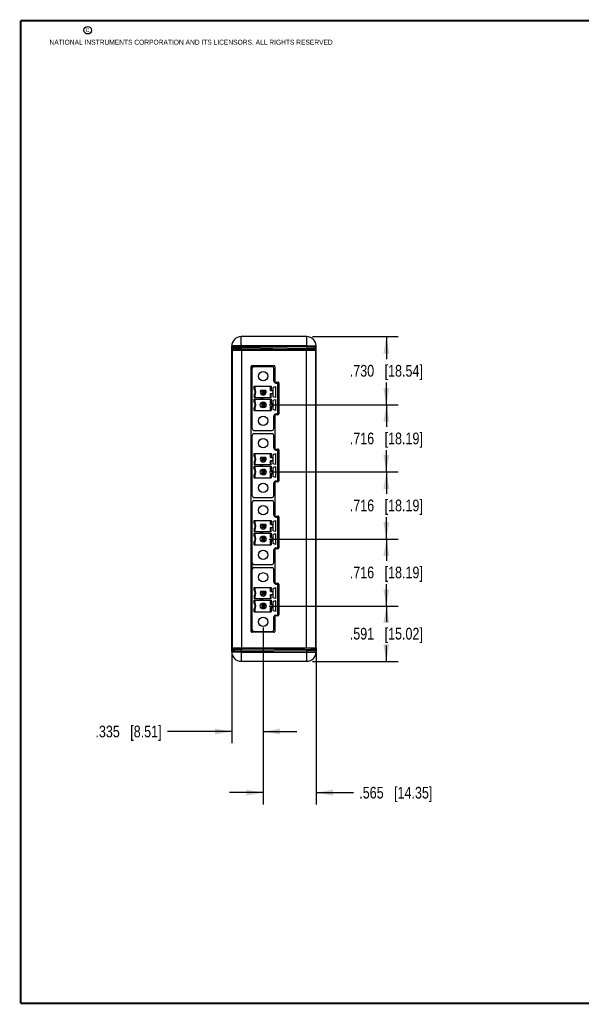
# Model space of a CAD drawing. Header units: inches. Extents: x 0.2 to 16.8, y 0.2 to 10.8.
# Tile 1 of 26: x 0.2 to 6.2, y 0.2 to 10.8. Entities that reach past the tile are written whole.
import ezdxf

# ---------------------------------------------------------------- set-up
doc = ezdxf.new("R2010")
doc.units = ezdxf.units.IN
doc.header["$LTSCALE"] = 0.935
doc.header["$MEASUREMENT"] = 0
doc.layers.get('0').update_dxf_attribs({"linetype": 'CONTINUOUS'})
doc.layers.add('DIMENSIONS', color=7, linetype='CONTINUOUS')
doc.styles.get("Standard").update_dxf_attribs({"font": 'txt', "width": 0.8})
doc.dimstyles.new('DIMSTYLE_1', dxfattribs={"dimtxt": 0.125, "dimasz": 0.18, "dimexe": 0.18, "dimexo": 0.0625, "dimgap": 0.09, "dimtad": 0, "dimtih": 1, "dimtoh": 1, "dimdec": 3, "dimzin": 4, "dimdsep": 46, "dimtxsty": 'STANDARD', "dimblk": '_FILLED', "dimblk1": '_FILLED', "dimblk2": '_FILLED', "dimcen": 0.09, "dimadec": 0, "dimazin": 0, "dimtp": 0.01, "dimtm": 0.01, "dimtfac": 1, "dimtdec": 3, "dimtofl": 0, "dimtmove": 0, "dimatfit": 3, "dimldrblk": '_FILLED', "dimfxl": 1, "dimtolj": 1, "dimtzin": 4, "dimarcsym": 0})

# ---------------------------------------------------------------- blocks, each defined once
blk = doc.blocks.new('_FILLED')
at = {"color": 0, "linetype": 'BYBLOCK'}
blk.add_solid([(0, 0), (-1, 0.174), (-1, -0.174)], dxfattribs=at)
blk = doc.blocks.new('*D7')
at = {"layer": 'DIMENSIONS', "color": 2, "linetype": 'CONTINUOUS'}
for p, q in [((2.84, 4.267), (2.84, 3.038)), ((2.505, 4.048), (2.505, 3.038)), ((2.505, 3.163), (1.817, 3.163)), ((2.84, 3.163), (3.2, 3.163))]:
    blk.add_line(p, q, dxfattribs=at)
at = {"layer": 'DIMENSIONS', "color": 2, "linetype": 'CONTINUOUS', "xscale": 0.18, "yscale": 0.18, "zscale": 0.18}
blk.add_blockref('_FILLED', (2.505, 3.163), dxfattribs=at)
at = {"layer": 'DIMENSIONS', "color": 2, "linetype": 'CONTINUOUS', "xscale": 0.18, "yscale": 0.18, "zscale": 0.18, "rotation": 180}
blk.add_blockref('_FILLED', (2.84, 3.163), dxfattribs=at)
at = {"layer": 'DIMENSIONS', "color": 2, "linetype": 'CONTINUOUS', "insert": (1.755, 3.226), "char_height": 0.125, "width": 1.125, "attachment_point": 3, "line_spacing_factor": 0.9}
blk.add_mtext('.335{\\Ftxt.shx;\\W1.000000;\\H0.125000; }[8.51]', dxfattribs=at)
blk = doc.blocks.new('*D8')
at = {"layer": 'DIMENSIONS', "color": 2, "linetype": 'CONTINUOUS'}
for p, q in [((2.903, 4.504), (4.28, 4.504)), ((4.155, 4.504), (4.155, 4.334)), ((4.155, 3.913), (4.155, 4.084)), ((3.367, 3.913), (4.28, 3.913))]:
    blk.add_line(p, q, dxfattribs=at)
at = {"layer": 'DIMENSIONS', "color": 2, "linetype": 'CONTINUOUS', "xscale": 0.18, "yscale": 0.18, "zscale": 0.18}
for p, rotation in [((4.155, 4.504), 90), ((4.155, 3.913), 270)]:
    blk.add_blockref('_FILLED', p, dxfattribs=dict(at, rotation=rotation))
at = {"layer": 'DIMENSIONS', "color": 2, "linetype": 'CONTINUOUS', "insert": (4.155, 4.271), "char_height": 0.125, "width": 1.225, "attachment_point": 2, "line_spacing_factor": 0.9}
blk.add_mtext('.591{\\Ftxt.shx;\\W1.000000;\\H0.125000; }[15.02]', dxfattribs=at)
blk = doc.blocks.new('*D9')
at = {"layer": 'DIMENSIONS', "color": 2, "linetype": 'CONTINUOUS'}
for p, q in [((2.903, 5.22), (4.28, 5.22)), ((4.155, 5.22), (4.155, 4.987)), ((4.155, 4.504), (4.155, 4.737)), ((2.903, 4.504), (4.28, 4.504))]:
    blk.add_line(p, q, dxfattribs=at)
at = {"layer": 'DIMENSIONS', "color": 2, "linetype": 'CONTINUOUS', "xscale": 0.18, "yscale": 0.18, "zscale": 0.18}
for p, rotation in [((4.155, 5.22), 90), ((4.155, 4.504), 270)]:
    blk.add_blockref('_FILLED', p, dxfattribs=dict(at, rotation=rotation))
at = {"layer": 'DIMENSIONS', "color": 2, "linetype": 'CONTINUOUS', "insert": (4.155, 4.925), "char_height": 0.125, "width": 1.225, "attachment_point": 2, "line_spacing_factor": 0.9}
blk.add_mtext('.716{\\Ftxt.shx;\\W1.000000;\\H0.125000; }[18.19]', dxfattribs=at)
blk = doc.blocks.new('*D10')
at = {"layer": 'DIMENSIONS', "color": 2, "linetype": 'CONTINUOUS'}
for p, q in [((2.903, 5.936), (4.28, 5.936)), ((4.155, 5.936), (4.155, 5.703)), ((4.155, 5.22), (4.155, 5.453)), ((2.903, 5.22), (4.28, 5.22))]:
    blk.add_line(p, q, dxfattribs=at)
at = {"layer": 'DIMENSIONS', "color": 2, "linetype": 'CONTINUOUS', "xscale": 0.18, "yscale": 0.18, "zscale": 0.18}
for p, rotation in [((4.155, 5.936), 90), ((4.155, 5.22), 270)]:
    blk.add_blockref('_FILLED', p, dxfattribs=dict(at, rotation=rotation))
at = {"layer": 'DIMENSIONS', "color": 2, "linetype": 'CONTINUOUS', "insert": (4.155, 5.641), "char_height": 0.125, "width": 1.225, "attachment_point": 2, "line_spacing_factor": 0.9}
blk.add_mtext('.716{\\Ftxt.shx;\\W1.000000;\\H0.125000; }[18.19]', dxfattribs=at)
blk = doc.blocks.new('*D11')
at = {"layer": 'DIMENSIONS', "color": 2, "linetype": 'CONTINUOUS'}
for p, q in [((2.903, 6.652), (4.28, 6.652)), ((4.155, 6.652), (4.155, 6.419)), ((4.155, 5.936), (4.155, 6.169)), ((2.903, 5.936), (4.28, 5.936))]:
    blk.add_line(p, q, dxfattribs=at)
at = {"layer": 'DIMENSIONS', "color": 2, "linetype": 'CONTINUOUS', "xscale": 0.18, "yscale": 0.18, "zscale": 0.18}
for p, rotation in [((4.155, 6.652), 90), ((4.155, 5.936), 270)]:
    blk.add_blockref('_FILLED', p, dxfattribs=dict(at, rotation=rotation))
at = {"layer": 'DIMENSIONS', "color": 2, "linetype": 'CONTINUOUS', "insert": (4.155, 6.357), "char_height": 0.125, "width": 1.225, "attachment_point": 2, "line_spacing_factor": 0.9}
blk.add_mtext('.716{\\Ftxt.shx;\\W1.000000;\\H0.125000; }[18.19]', dxfattribs=at)
blk = doc.blocks.new('*D12')
at = {"layer": 'DIMENSIONS', "color": 2, "linetype": 'CONTINUOUS'}
for p, q in [((3.367, 7.382), (4.28, 7.382)), ((4.155, 7.382), (4.155, 7.142)), ((4.155, 6.652), (4.155, 6.892)), ((2.903, 6.652), (4.28, 6.652))]:
    blk.add_line(p, q, dxfattribs=at)
at = {"layer": 'DIMENSIONS', "color": 2, "linetype": 'CONTINUOUS', "xscale": 0.18, "yscale": 0.18, "zscale": 0.18}
for p, rotation in [((4.155, 7.382), 90), ((4.155, 6.652), 270)]:
    blk.add_blockref('_FILLED', p, dxfattribs=dict(at, rotation=rotation))
at = {"layer": 'DIMENSIONS', "color": 2, "linetype": 'CONTINUOUS', "insert": (4.155, 7.08), "char_height": 0.125, "width": 1.225, "attachment_point": 2, "line_spacing_factor": 0.9}
blk.add_mtext('.730{\\Ftxt.shx;\\W1.000000;\\H0.125000; }[18.54]', dxfattribs=at)
blk = doc.blocks.new('*D13')
at = {"layer": 'DIMENSIONS', "color": 2, "linetype": 'CONTINUOUS'}
for p, q in [((2.84, 4.273), (2.84, 2.385)), ((3.405, 4.056), (3.405, 2.385)), ((2.84, 2.51), (2.48, 2.51)), ((3.405, 2.51), (3.804, 2.51))]:
    blk.add_line(p, q, dxfattribs=at)
at = {"layer": 'DIMENSIONS', "color": 2, "linetype": 'CONTINUOUS', "xscale": 0.18, "yscale": 0.18, "zscale": 0.18}
blk.add_blockref('_FILLED', (2.84, 2.51), dxfattribs=at)
at = {"layer": 'DIMENSIONS', "color": 2, "linetype": 'CONTINUOUS', "xscale": 0.18, "yscale": 0.18, "zscale": 0.18, "rotation": 180}
blk.add_blockref('_FILLED', (3.405, 2.51), dxfattribs=at)
at = {"layer": 'DIMENSIONS', "color": 2, "linetype": 'CONTINUOUS', "insert": (3.866, 2.572), "char_height": 0.125, "width": 1.225, "attachment_point": 1, "line_spacing_factor": 0.9}
blk.add_mtext('.565{\\Ftxt.shx;\\W1.000000;\\H0.125000; }[14.35]', dxfattribs=at)

msp = doc.modelspace()

# ---------------------------------------------------------------- linework, layer by layer
at = {"color": 7, "linetype": 'CONTINUOUS'}
for p, q in [((2.6049, 7.278), (2.6049, 7.3823)), ((3.3049, 7.3823), (2.6049, 7.3823)), ((3.3049, 7.2719), (3.3049, 7.3823)), ((2.5049, 4.0133), (2.5049, 7.2823)), ((2.5049, 7.2785), (2.6049, 7.278)), ((2.5184, 7.2373), (2.5186, 7.2647)), ((2.5186, 7.2647), (3.391, 7.2571)), ((2.5264, 7.2373), (2.5263, 7.2646)), ((2.5293, 7.2646), (2.5293, 7.2643)), ((2.6049, 7.278), (2.6048, 7.264)), ((3.3049, 7.284), (2.6049, 7.284)), ((2.6049, 7.278), (3.3049, 7.2719)), ((2.6087, 7.2502), (2.6086, 7.2639)), ((3.3049, 7.2719), (3.3048, 7.2579)), ((3.3049, 7.2719), (3.4049, 7.2709)), ((3.4049, 4.0133), (3.4049, 7.2823)), ((2.5049, 7.1847), (2.5074, 7.1847)), ((2.5049, 7.1741), (2.5074, 7.1741)), ((2.5074, 7.2373), (2.5074, 4.0583)), ((2.5074, 7.2373), (3.3989, 7.2373)), ((2.5399, 7.2509), (2.5399, 7.2373)), ((2.5399, 7.2509), (2.6087, 7.2502)), ((2.6074, 7.2373), (2.6074, 4.0583)), ((2.6087, 7.2502), (2.6087, 7.2373)), ((2.6087, 7.2502), (3.2789, 7.2443)), ((3.2789, 7.2443), (3.2788, 7.2581)), ((3.2789, 7.2443), (3.2789, 7.2373)), ((3.2789, 7.2443), (3.3501, 7.2436)), ((3.2989, 7.2373), (3.2989, 4.0583)), ((3.3501, 7.2436), (3.3501, 7.2373)), ((3.3501, 7.2436), (3.3671, 7.2434)), ((3.391, 7.2571), (3.3912, 7.2373)), ((3.3989, 7.2373), (3.3989, 4.0583)), ((3.4049, 7.1771), (3.3989, 7.1771)), ((2.7124, 4.2333), (2.7124, 7.0623)), ((2.7219, 6.4005), (2.7219, 7.0723)), ((2.7224, 7.0723), (2.9544, 7.0723)), ((2.7416, 7.0619), (2.9345, 7.0619)), ((2.7465, 7.0723), (2.7465, 7.0619)), ((2.9644, 7.0623), (2.9644, 6.9073)), ((2.5074, 7.0434), (2.5049, 7.0434)), ((2.7219, 7.0405), (2.7124, 7.0405)), ((2.7219, 7.0319), (2.7124, 7.0319)), ((2.9542, 6.9064), (2.9542, 7.0422)), ((2.9644, 7.028), (2.9542, 7.0282)), ((2.9644, 7.0031), (2.9542, 7.0032)), ((2.9542, 6.9835), (2.9644, 6.9831)), ((2.9542, 6.9739), (2.9644, 6.9739)), ((2.7124, 6.9193), (2.7219, 6.9193)), ((2.7442, 6.8239), (2.7442, 6.8513)), ((2.7442, 6.8513), (2.924, 6.8513)), ((2.7495, 6.8513), (2.7495, 6.8257)), ((2.9188, 6.806), (2.9188, 6.8513)), ((2.924, 6.8513), (2.924, 6.806)), ((2.9451, 6.8396), (2.9719, 6.8489)), ((2.9451, 6.7408), (2.9451, 6.8396)), ((2.9542, 6.9193), (2.9644, 6.9193)), ((2.9719, 6.8489), (2.9719, 6.7316)), ((2.9739, 6.8867), (3.0073, 6.8867)), ((2.9744, 6.8973), (2.9974, 6.8973)), ((2.9936, 6.8867), (2.9936, 6.7292)), ((2.9975, 6.556), (2.9975, 6.8867)), ((3.0073, 6.556), (3.0073, 6.8867)), ((3.0074, 6.8873), (3.0074, 6.5563)), ((2.7219, 6.8139), (2.7124, 6.8139)), ((2.7219, 6.7666), (2.7124, 6.7666)), ((2.7442, 6.7566), (2.7442, 6.7292)), ((2.7495, 6.7548), (2.7495, 6.7292)), ((2.8154, 6.8099), (2.8646, 6.8099)), ((2.8243, 6.806), (2.8243, 6.7745)), ((2.8348, 6.7954), (2.8243, 6.806)), ((2.8558, 6.806), (2.8243, 6.806)), ((2.8243, 6.7745), (2.8348, 6.785)), ((2.8243, 6.7745), (2.8558, 6.7745)), ((2.8348, 6.785), (2.8348, 6.7954)), ((2.8348, 6.7954), (2.8452, 6.7954)), ((2.8452, 6.785), (2.8348, 6.785)), ((2.8558, 6.806), (2.8452, 6.7954)), ((2.8452, 6.7954), (2.8452, 6.785)), ((2.8452, 6.785), (2.8558, 6.7745)), ((2.8558, 6.7745), (2.8558, 6.806)), ((2.9188, 6.806), (2.9373, 6.806)), ((2.9188, 6.7292), (2.9188, 6.7745)), ((2.9188, 6.7745), (2.9373, 6.7745)), ((2.924, 6.7292), (2.924, 6.7745)), ((2.9719, 6.7316), (2.9451, 6.7408)), ((2.7219, 6.6761), (2.7124, 6.6761)), ((2.7219, 6.6288), (2.7124, 6.6288)), ((2.924, 6.7292), (2.7442, 6.7292)), ((2.7442, 6.6861), (2.7442, 6.7135)), ((2.7442, 6.7135), (2.924, 6.7135)), ((2.7495, 6.7135), (2.7495, 6.6879)), ((2.8125, 6.714), (2.8125, 6.7287)), ((2.8125, 6.7287), (2.84, 6.7213)), ((2.84, 6.7213), (2.8125, 6.714)), ((2.8243, 6.6682), (2.8243, 6.6367)), ((2.8348, 6.6576), (2.8243, 6.6682)), ((2.8558, 6.6682), (2.8243, 6.6682)), ((2.8243, 6.6367), (2.8348, 6.6472)), ((2.8243, 6.6367), (2.8558, 6.6367)), ((2.8348, 6.6472), (2.8348, 6.6576)), ((2.8348, 6.6576), (2.8452, 6.6576)), ((2.8452, 6.6472), (2.8348, 6.6472)), ((2.8558, 6.6682), (2.8452, 6.6576)), ((2.8452, 6.6576), (2.8452, 6.6472)), ((2.8452, 6.6472), (2.8558, 6.6367)), ((2.8558, 6.6367), (2.8558, 6.6682)), ((2.9188, 6.6682), (2.9188, 6.7135)), ((2.9188, 6.6682), (2.9373, 6.6682)), ((2.9188, 6.5914), (2.9188, 6.6367)), ((2.9188, 6.6367), (2.9373, 6.6367)), ((2.924, 6.7135), (2.924, 6.6682)), ((2.924, 6.6367), (2.924, 6.5914)), ((2.9451, 6.7018), (2.9719, 6.7111)), ((2.9451, 6.603), (2.9451, 6.7018)), ((2.9719, 6.7111), (2.9719, 6.5938)), ((2.9936, 6.7292), (2.9975, 6.7292)), ((2.9936, 6.7135), (2.9936, 6.556)), ((2.9936, 6.7135), (2.9975, 6.7135)), ((2.7442, 6.5914), (2.7442, 6.6188)), ((2.7442, 6.5914), (2.924, 6.5914)), ((2.7495, 6.617), (2.7495, 6.5914)), ((2.9719, 6.5938), (2.9451, 6.603)), ((2.9542, 6.4005), (2.9542, 6.5363)), ((2.9644, 6.5363), (2.9644, 6.1913)), ((2.9739, 6.556), (3.0073, 6.556)), ((2.9974, 6.5463), (2.9744, 6.5463)), ((2.7219, 5.6845), (2.7219, 6.3262)), ((2.7416, 6.3808), (2.9345, 6.3808)), ((2.7416, 6.3459), (2.9345, 6.3459)), ((2.9542, 6.1904), (2.9542, 6.3262)), ((2.7442, 6.1079), (2.7442, 6.1353)), ((2.7442, 6.1353), (2.924, 6.1353)), ((2.7495, 6.1353), (2.7495, 6.1097)), ((2.9188, 6.09), (2.9188, 6.1353)), ((2.924, 6.1353), (2.924, 6.09)), ((2.9451, 6.1236), (2.9719, 6.1329)), ((2.9451, 6.0248), (2.9451, 6.1236)), ((2.9719, 6.1329), (2.9719, 6.0156)), ((2.9739, 6.1707), (3.0073, 6.1707)), ((2.9744, 6.1813), (2.9974, 6.1813)), ((2.9936, 6.1707), (2.9936, 6.0132)), ((2.9975, 5.84), (2.9975, 6.1707)), ((3.0073, 5.84), (3.0073, 6.1707)), ((3.0074, 6.1713), (3.0074, 5.8403)), ((2.7219, 6.0979), (2.7124, 6.0979)), ((2.7219, 6.0506), (2.7124, 6.0506)), ((2.7442, 6.0406), (2.7442, 6.0132)), ((2.924, 6.0132), (2.7442, 6.0132)), ((2.7442, 5.9701), (2.7442, 5.9975)), ((2.7442, 5.9975), (2.924, 5.9975)), ((2.7495, 6.0388), (2.7495, 6.0132)), ((2.7495, 5.9975), (2.7495, 5.9719)), ((2.8125, 5.998), (2.8125, 6.0127)), ((2.8125, 6.0127), (2.84, 6.0053)), ((2.84, 6.0053), (2.8125, 5.998)), ((2.8154, 6.0939), (2.8646, 6.0939)), ((2.8243, 6.09), (2.8243, 6.0585)), ((2.8348, 6.0794), (2.8243, 6.09)), ((2.8558, 6.09), (2.8243, 6.09)), ((2.8243, 6.0585), (2.8348, 6.069)), ((2.8243, 6.0585), (2.8558, 6.0585)), ((2.8348, 6.069), (2.8348, 6.0794)), ((2.8348, 6.0794), (2.8452, 6.0794)), ((2.8452, 6.069), (2.8348, 6.069)), ((2.8558, 6.09), (2.8452, 6.0794)), ((2.8452, 6.0794), (2.8452, 6.069)), ((2.8452, 6.069), (2.8558, 6.0585)), ((2.8558, 6.0585), (2.8558, 6.09)), ((2.9188, 6.09), (2.9373, 6.09)), ((2.9188, 6.0132), (2.9188, 6.0585)), ((2.9188, 6.0585), (2.9373, 6.0585)), ((2.9188, 5.9522), (2.9188, 5.9975)), ((2.924, 6.0132), (2.924, 6.0585)), ((2.924, 5.9975), (2.924, 5.9522)), ((2.9719, 6.0156), (2.9451, 6.0248)), ((2.9936, 6.0132), (2.9975, 6.0132)), ((2.9936, 5.9975), (2.9936, 5.84)), ((2.9936, 5.9975), (2.9975, 5.9975)), ((2.7219, 5.9601), (2.7124, 5.9601)), ((2.7219, 5.9128), (2.7124, 5.9128)), ((2.7442, 5.8754), (2.7442, 5.9028)), ((2.7495, 5.901), (2.7495, 5.8754)), ((2.8243, 5.9522), (2.8243, 5.9207)), ((2.8348, 5.9416), (2.8243, 5.9522)), ((2.8558, 5.9522), (2.8243, 5.9522)), ((2.8243, 5.9207), (2.8348, 5.9312)), ((2.8243, 5.9207), (2.8558, 5.9207)), ((2.8348, 5.9312), (2.8348, 5.9416)), ((2.8348, 5.9416), (2.8452, 5.9416)), ((2.8452, 5.9312), (2.8348, 5.9312)), ((2.8558, 5.9522), (2.8452, 5.9416)), ((2.8452, 5.9416), (2.8452, 5.9312)), ((2.8452, 5.9312), (2.8558, 5.9207)), ((2.8558, 5.9207), (2.8558, 5.9522)), ((2.9188, 5.9522), (2.9373, 5.9522)), ((2.9188, 5.8754), (2.9188, 5.9207)), ((2.9188, 5.9207), (2.9373, 5.9207)), ((2.924, 5.9207), (2.924, 5.8754)), ((2.9451, 5.9858), (2.9719, 5.9951)), ((2.9451, 5.887), (2.9451, 5.9858)), ((2.9719, 5.9951), (2.9719, 5.8778)), ((2.7442, 5.8754), (2.924, 5.8754)), ((2.9719, 5.8778), (2.9451, 5.887)), ((2.9542, 5.6845), (2.9542, 5.8203)), ((2.9644, 5.8203), (2.9644, 5.4753)), ((2.9739, 5.84), (3.0073, 5.84)), ((2.9974, 5.8303), (2.9744, 5.8303)), ((2.7219, 4.2233), (2.7219, 5.6102)), ((2.7416, 5.6648), (2.9345, 5.6648)), ((2.7416, 5.6299), (2.9345, 5.6299)), ((2.9542, 5.4744), (2.9542, 5.6102)), ((2.9644, 5.5903), (2.9542, 5.5903)), ((2.7219, 5.3819), (2.7124, 5.3819)), ((2.7442, 5.4193), (2.924, 5.4193)), ((2.7442, 5.3919), (2.7442, 5.4193)), ((2.7495, 5.4193), (2.7495, 5.3937)), ((2.8154, 5.3779), (2.8646, 5.3779)), ((2.8558, 5.374), (2.8243, 5.374)), ((2.8348, 5.3634), (2.8243, 5.374)), ((2.8243, 5.374), (2.8243, 5.3425)), ((2.8558, 5.374), (2.8452, 5.3634)), ((2.8558, 5.3425), (2.8558, 5.374)), ((2.9188, 5.374), (2.9188, 5.4193)), ((2.9188, 5.374), (2.9373, 5.374)), ((2.924, 5.4193), (2.924, 5.374)), ((2.9451, 5.4076), (2.9719, 5.4169)), ((2.9451, 5.3088), (2.9451, 5.4076)), ((2.9719, 5.4169), (2.9719, 5.2996)), ((2.9739, 5.4547), (3.0073, 5.4547)), ((2.9744, 5.4653), (2.9974, 5.4653)), ((2.9936, 5.4547), (2.9936, 5.2972)), ((2.9975, 5.124), (2.9975, 5.4547)), ((3.0073, 5.124), (3.0073, 5.4547)), ((3.0074, 5.4553), (3.0074, 5.1243)), ((2.7219, 5.3346), (2.7124, 5.3346)), ((2.7442, 5.3246), (2.7442, 5.2972)), ((2.924, 5.2972), (2.7442, 5.2972)), ((2.7442, 5.2815), (2.924, 5.2815)), ((2.7442, 5.2541), (2.7442, 5.2815)), ((2.7495, 5.3228), (2.7495, 5.2972)), ((2.7495, 5.2815), (2.7495, 5.2559)), ((2.8125, 5.2967), (2.84, 5.2893)), ((2.8125, 5.282), (2.8125, 5.2967)), ((2.84, 5.2893), (2.8125, 5.282)), ((2.8243, 5.3425), (2.8348, 5.353)), ((2.8243, 5.3425), (2.8558, 5.3425)), ((2.8348, 5.3634), (2.8452, 5.3634)), ((2.8348, 5.353), (2.8348, 5.3634)), ((2.8452, 5.353), (2.8348, 5.353)), ((2.8452, 5.3634), (2.8452, 5.353)), ((2.8452, 5.353), (2.8558, 5.3425)), ((2.9188, 5.3425), (2.9373, 5.3425)), ((2.9188, 5.2972), (2.9188, 5.3425)), ((2.9188, 5.2362), (2.9188, 5.2815)), ((2.924, 5.2972), (2.924, 5.3425)), ((2.924, 5.2815), (2.924, 5.2362)), ((2.9719, 5.2996), (2.9451, 5.3088)), ((2.9451, 5.2698), (2.9719, 5.2791)), ((2.9451, 5.171), (2.9451, 5.2698)), ((2.9719, 5.2791), (2.9719, 5.1618)), ((2.9936, 5.2972), (2.9975, 5.2972)), ((2.9936, 5.2815), (2.9975, 5.2815)), ((2.9936, 5.2815), (2.9936, 5.124)), ((2.7219, 5.2441), (2.7124, 5.2441)), ((2.7219, 5.1968), (2.7124, 5.1968)), ((2.7219, 5.1773), (2.7124, 5.1773)), ((2.7219, 5.1753), (2.7124, 5.1753)), ((2.7442, 5.1594), (2.7442, 5.1868)), ((2.7442, 5.1594), (2.924, 5.1594)), ((2.7495, 5.185), (2.7495, 5.1594)), ((2.8558, 5.2362), (2.8243, 5.2362)), ((2.8348, 5.2256), (2.8243, 5.2362)), ((2.8243, 5.2362), (2.8243, 5.2047)), ((2.8243, 5.2047), (2.8348, 5.2152)), ((2.8243, 5.2047), (2.8558, 5.2047)), ((2.8348, 5.2256), (2.8452, 5.2256)), ((2.8348, 5.2152), (2.8348, 5.2256)), ((2.8452, 5.2152), (2.8348, 5.2152)), ((2.8558, 5.2362), (2.8452, 5.2256)), ((2.8452, 5.2256), (2.8452, 5.2152)), ((2.8452, 5.2152), (2.8558, 5.2047)), ((2.8558, 5.2047), (2.8558, 5.2362)), ((2.9188, 5.2362), (2.9373, 5.2362)), ((2.9188, 5.2047), (2.9373, 5.2047)), ((2.9188, 5.1594), (2.9188, 5.2047)), ((2.924, 5.2047), (2.924, 5.1594)), ((2.9719, 5.1618), (2.9451, 5.171)), ((2.7219, 5.1323), (2.7124, 5.1323)), ((2.7219, 5.1303), (2.7124, 5.1303)), ((2.7219, 5.0873), (2.7124, 5.0873)), ((2.7219, 5.0853), (2.7124, 5.0853)), ((2.9542, 4.9685), (2.9542, 5.1043)), ((2.9644, 5.1043), (2.9644, 4.7593)), ((2.9739, 5.124), (3.0073, 5.124)), ((2.9974, 5.1143), (2.9744, 5.1143)), ((2.7219, 5.0423), (2.7124, 5.0423)), ((2.7219, 5.0403), (2.7124, 5.0403)), ((2.7219, 4.9973), (2.7124, 4.9973)), ((2.7219, 4.9953), (2.7124, 4.9953)), ((2.7219, 4.9523), (2.7124, 4.9523)), ((2.7219, 4.9503), (2.7124, 4.9503)), ((2.7416, 4.9488), (2.9345, 4.9488)), ((2.7219, 4.9073), (2.7124, 4.9073)), ((2.7219, 4.9053), (2.7124, 4.9053)), ((2.7219, 4.8623), (2.7124, 4.8623)), ((2.7219, 4.8603), (2.7124, 4.8603)), ((2.7416, 4.9139), (2.9345, 4.9139)), ((2.9542, 4.7584), (2.9542, 4.8942)), ((2.7219, 4.8173), (2.7124, 4.8173)), ((2.7219, 4.8153), (2.7124, 4.8153)), ((2.7219, 4.7723), (2.7124, 4.7723)), ((2.9739, 4.7387), (3.0073, 4.7387)), ((2.9744, 4.7493), (2.9974, 4.7493)), ((2.9936, 4.7387), (2.9936, 4.5812)), ((2.9975, 4.408), (2.9975, 4.7387)), ((3.0073, 4.408), (3.0073, 4.7387)), ((3.0074, 4.7393), (3.0074, 4.4083)), ((2.7219, 4.6659), (2.7124, 4.6659)), ((2.7442, 4.7033), (2.924, 4.7033)), ((2.7442, 4.6759), (2.7442, 4.7033)), ((2.7495, 4.7033), (2.7495, 4.6777)), ((2.8154, 4.6619), (2.8646, 4.6619)), ((2.8558, 4.658), (2.8243, 4.658)), ((2.8348, 4.6474), (2.8243, 4.658)), ((2.8243, 4.658), (2.8243, 4.6265)), ((2.8243, 4.6265), (2.8348, 4.637)), ((2.8348, 4.6474), (2.8452, 4.6474)), ((2.8348, 4.637), (2.8348, 4.6474)), ((2.8452, 4.637), (2.8348, 4.637)), ((2.8558, 4.658), (2.8452, 4.6474)), ((2.8452, 4.6474), (2.8452, 4.637)), ((2.8452, 4.637), (2.8558, 4.6265)), ((2.8558, 4.6265), (2.8558, 4.658)), ((2.9188, 4.658), (2.9188, 4.7033)), ((2.9188, 4.658), (2.9373, 4.658)), ((2.924, 4.7033), (2.924, 4.658)), ((2.9451, 4.6916), (2.9719, 4.7009)), ((2.9451, 4.5928), (2.9451, 4.6916)), ((2.9719, 4.7009), (2.9719, 4.5836)), ((2.7219, 4.6186), (2.7124, 4.6186)), ((2.7219, 4.5281), (2.7124, 4.5281)), ((2.7442, 4.6086), (2.7442, 4.5812)), ((2.924, 4.5812), (2.7442, 4.5812)), ((2.7442, 4.5655), (2.924, 4.5655)), ((2.7442, 4.5381), (2.7442, 4.5655)), ((2.7495, 4.6068), (2.7495, 4.5812)), ((2.7495, 4.5655), (2.7495, 4.5399)), ((2.8125, 4.5807), (2.84, 4.5733)), ((2.8125, 4.566), (2.8125, 4.5807)), ((2.84, 4.5733), (2.8125, 4.566)), ((2.8243, 4.6265), (2.8558, 4.6265)), ((2.9188, 4.6265), (2.9373, 4.6265)), ((2.9188, 4.5812), (2.9188, 4.6265)), ((2.9188, 4.5202), (2.9188, 4.5655)), ((2.924, 4.5812), (2.924, 4.6265)), ((2.924, 4.5655), (2.924, 4.5202)), ((2.9719, 4.5836), (2.9451, 4.5928)), ((2.9451, 4.5538), (2.9719, 4.5631)), ((2.9451, 4.455), (2.9451, 4.5538)), ((2.9719, 4.5631), (2.9719, 4.4458)), ((2.9936, 4.5812), (2.9975, 4.5812)), ((2.9936, 4.5655), (2.9975, 4.5655)), ((2.9936, 4.5655), (2.9936, 4.408)), ((2.7219, 4.4808), (2.7124, 4.4808)), ((2.7442, 4.4434), (2.7442, 4.4708)), ((2.7442, 4.4434), (2.924, 4.4434)), ((2.7495, 4.469), (2.7495, 4.4434)), ((2.8558, 4.5202), (2.8243, 4.5202)), ((2.8348, 4.5096), (2.8243, 4.5202)), ((2.8243, 4.5202), (2.8243, 4.4887)), ((2.8243, 4.4887), (2.8348, 4.4992)), ((2.8243, 4.4887), (2.8558, 4.4887)), ((2.8348, 4.5096), (2.8452, 4.5096)), ((2.8348, 4.4992), (2.8348, 4.5096)), ((2.8452, 4.4992), (2.8348, 4.4992)), ((2.8558, 4.5202), (2.8452, 4.5096)), ((2.8452, 4.5096), (2.8452, 4.4992)), ((2.8452, 4.4992), (2.8558, 4.4887)), ((2.8558, 4.4887), (2.8558, 4.5202)), ((2.9188, 4.5202), (2.9373, 4.5202)), ((2.9188, 4.4887), (2.9373, 4.4887)), ((2.9188, 4.4434), (2.9188, 4.4887)), ((2.924, 4.4887), (2.924, 4.4434)), ((2.9719, 4.4458), (2.9451, 4.455)), ((2.7124, 4.3763), (2.7219, 4.3763)), ((2.9542, 4.2525), (2.9542, 4.3883)), ((2.9644, 4.3773), (2.9542, 4.3773)), ((2.9542, 4.3763), (2.9644, 4.3763)), ((2.9542, 4.3627), (2.9644, 4.3629)), ((2.9644, 4.3429), (2.9542, 4.3427)), ((2.9644, 4.3229), (2.9542, 4.3227)), ((2.9644, 4.3883), (2.9644, 4.2333)), ((2.9739, 4.408), (3.0073, 4.408)), ((2.9974, 4.3983), (2.9744, 4.3983)), ((2.5074, 4.2522), (2.5049, 4.2522)), ((2.7219, 4.2637), (2.7124, 4.2637)), ((2.7219, 4.255), (2.7124, 4.255)), ((2.9544, 4.2233), (2.7224, 4.2233)), ((2.7416, 4.2328), (2.9345, 4.2328)), ((2.7465, 4.2328), (2.7465, 4.2233)), ((2.9542, 4.3123), (2.9644, 4.3125)), ((2.9644, 4.2925), (2.9542, 4.2923)), ((2.9644, 4.2675), (2.9542, 4.2673)), ((2.5049, 4.1214), (2.5074, 4.1214)), ((2.5049, 4.1108), (2.5074, 4.1108)), ((3.4049, 4.1185), (3.3989, 4.1185)), ((2.6049, 4.0176), (2.5049, 4.0171)), ((2.5074, 4.0583), (3.3989, 4.0583)), ((2.5186, 4.0309), (2.5184, 4.0582)), ((3.391, 4.0385), (2.5186, 4.0309)), ((2.5263, 4.0309), (2.5264, 4.0582)), ((2.5399, 4.0583), (2.5399, 4.0447)), ((2.6087, 4.0454), (2.5399, 4.0447)), ((2.6049, 4.0176), (2.6048, 4.0316)), ((3.3049, 4.0237), (2.6049, 4.0176)), ((2.6049, 4.0176), (2.6049, 3.9133)), ((2.6049, 4.0115), (3.3049, 4.0115)), ((2.6087, 4.0454), (2.6086, 4.0316)), ((2.6087, 4.0583), (2.6087, 4.0454)), ((3.2789, 4.0513), (2.6087, 4.0454)), ((3.2789, 4.0513), (3.2788, 4.0375)), ((3.2789, 4.0583), (3.2789, 4.0513)), ((3.3501, 4.052), (3.2789, 4.0513)), ((3.3049, 4.0237), (3.3048, 4.0377)), ((3.4049, 4.0247), (3.3049, 4.0237)), ((3.3049, 3.9133), (3.3049, 4.0237)), ((3.3501, 4.0583), (3.3501, 4.052)), ((3.3671, 4.0522), (3.3501, 4.052)), ((3.3912, 4.0582), (3.391, 4.0385)), ((2.6049, 3.9133), (3.3049, 3.9133))]:
    msp.add_line(p, q, dxfattribs=at)
at = {"color": 7, "linetype": 'CONTINUOUS', "const_width": 0.02}
for points in [[(0.25, 10.7586), (0.25, 0.2586)], [(16.75, 10.7586), (0.25, 10.7586)], [(0.25, 0.2586), (16.75, 0.2586)]]:
    msp.add_lwpolyline(points, dxfattribs=at)
at = {"color": 2, "linetype": 'CONTINUOUS'}
msp.add_circle((0.9659, 10.6562), 0.0403, dxfattribs=at)
at = {"color": 7, "linetype": 'CONTINUOUS'}
for centre, radius in [((2.84, 6.9595), 0.0492), ((2.84, 6.6524), 0.0315), ((2.84, 6.4831), 0.0492), ((2.84, 6.2435), 0.0492), ((2.84, 5.9364), 0.0315), ((2.84, 5.7671), 0.0492), ((2.84, 5.5275), 0.0492), ((2.84, 5.2204), 0.0315), ((2.84, 5.0511), 0.0492), ((2.84, 4.8115), 0.0492), ((2.84, 4.5044), 0.0315), ((2.84, 4.3351), 0.0492)]:
    msp.add_circle(centre, radius, dxfattribs=at)
for centre, radius, start, end in [((2.6049, 7.2823), 0.1, 90, 180), ((3.3049, 7.2823), 0.1, 0, 90), ((2.5187, 7.2785), 0.0138, 180, 269.49996), ((2.5261, 7.2509), 0.0138, 0, 89.5), ((3.3911, 7.2709), 0.0138, 269.5, 0.00002), ((3.3638, 7.2436), 0.0138, 89.52024, 180.01933), ((3.3809, 7.2434), 0.0138, 89.52024, 180.01933), ((2.5249, 7.1336), 0.02, 180, 208.79538), ((2.7224, 7.0623), 0.01, 90, 180), ((2.7416, 7.0422), 0.0197, 90, 180), ((2.9345, 7.0422), 0.0197, 0, 90), ((2.9544, 7.0623), 0.01, 0, 90), ((2.7471, 7.0318), 0.05, 225.97867, 239.68192), ((2.9679, 6.9739), 0.02, 226.62763, 259.90745), ((2.9681, 6.9739), 0.04, 249.65393, 264.72483), ((2.9739, 6.9064), 0.0197, 180, 270), ((2.9744, 6.9073), 0.01, 180, 270), ((2.9974, 6.8873), 0.01, 0, 90), ((2.8608, 6.4916), 0.3521, 108.42836, 109.33545), ((2.7022, 6.7902), 0.0538, 321.29582, 38.70418), ((2.8585, 7.082), 0.3449, 250.65507, 251.58112), ((2.7022, 6.7902), 0.0591, 323.1301, 36.8699), ((2.84, 6.7902), 0.0315, 141.31781, 38.68219), ((2.9373, 6.8139), 0.00787, 270, 360), ((2.9373, 6.7666), 0.00787, 0, 90), ((2.8608, 6.3538), 0.3521, 108.42836, 109.33545), ((2.7022, 6.6524), 0.0538, 321.29582, 38.70418), ((2.7022, 6.6524), 0.0591, 323.1301, 36.8699), ((2.9373, 6.6761), 0.00787, 270, 360), ((2.9373, 6.6288), 0.00787, 0, 90), ((2.8608, 6.9511), 0.3521, 250.66455, 251.57164), ((2.9739, 6.5363), 0.0197, 90, 180), ((2.9744, 6.5363), 0.01, 90, 180), ((2.9974, 6.5563), 0.01, 270, 360), ((2.7416, 6.4005), 0.0197, 180, 270), ((2.7416, 6.3262), 0.0197, 90, 180), ((2.9345, 6.4005), 0.0197, 270, 360), ((2.9345, 6.3262), 0.0197, 0, 90), ((2.8608, 5.7756), 0.3521, 108.42836, 109.33545), ((2.7022, 6.0742), 0.0538, 321.29582, 38.70418), ((2.7022, 6.0742), 0.0591, 323.1301, 36.8699), ((2.9739, 6.1904), 0.0197, 180, 270), ((2.9744, 6.1913), 0.01, 180, 270), ((2.9974, 6.1713), 0.01, 0, 90), ((2.8585, 6.366), 0.3449, 250.65507, 251.58112), ((2.84, 6.0742), 0.0315, 141.31781, 38.68219), ((2.9373, 6.0979), 0.00787, 270, 360), ((2.9373, 6.0506), 0.00787, 0, 90), ((2.8608, 5.6378), 0.3521, 108.42836, 109.33545), ((2.7022, 5.9364), 0.0538, 321.29582, 38.70418), ((2.8608, 6.2351), 0.3521, 250.66455, 251.57164), ((2.7022, 5.9364), 0.0591, 323.1301, 36.8699), ((2.9373, 5.9601), 0.00787, 270, 360), ((2.9373, 5.9128), 0.00787, 0, 90), ((2.9739, 5.8203), 0.0197, 90, 180), ((2.9744, 5.8203), 0.01, 90, 180), ((2.9974, 5.8403), 0.01, 270, 360), ((2.7416, 5.6845), 0.0197, 180, 270), ((2.9345, 5.6845), 0.0197, 270, 360), ((2.7416, 5.6102), 0.0197, 90, 180), ((2.9345, 5.6102), 0.0197, 0, 90), ((2.9689, 5.4758), 0.0625, 94.13233, 103.63326), ((2.9689, 5.4758), 0.056, 94.61123, 105.2429), ((2.9739, 5.4744), 0.0197, 180, 270), ((2.9744, 5.4753), 0.01, 180, 270), ((2.8608, 5.0596), 0.3521, 108.42836, 109.33545), ((2.7022, 5.3582), 0.0538, 321.29582, 38.70418), ((2.7022, 5.3582), 0.0591, 323.1301, 36.8699), ((2.84, 5.3582), 0.0315, 141.31781, 38.68219), ((2.9373, 5.3819), 0.00787, 270, 360), ((2.9974, 5.4553), 0.01, 0, 90), ((2.8585, 5.65), 0.3449, 250.65507, 251.58112), ((2.9373, 5.3346), 0.00787, 0, 90), ((2.8608, 4.9218), 0.3521, 108.42836, 109.33545), ((2.7022, 5.2204), 0.0538, 321.29582, 38.70418), ((2.8608, 5.5191), 0.3521, 250.66455, 251.57164), ((2.7022, 5.2204), 0.0591, 323.1301, 36.8699), ((2.9373, 5.2441), 0.00787, 270, 360), ((2.9373, 5.1968), 0.00787, 0, 90), ((2.9739, 5.1043), 0.0197, 90, 180), ((2.9744, 5.1043), 0.01, 90, 180), ((2.9974, 5.1243), 0.01, 270, 360), ((2.7416, 4.9685), 0.0197, 180, 270), ((2.9345, 4.9685), 0.0197, 270, 360), ((2.7416, 4.8942), 0.0197, 90, 180), ((2.9345, 4.8942), 0.0197, 0, 90), ((2.9739, 4.7584), 0.0197, 180, 270), ((2.9744, 4.7593), 0.01, 180, 270), ((2.9974, 4.7393), 0.01, 0, 90), ((2.8608, 4.3436), 0.3521, 108.42836, 109.33545), ((2.7022, 4.6422), 0.0538, 321.29582, 38.70418), ((2.7022, 4.6422), 0.0591, 323.1301, 36.8699), ((2.84, 4.6422), 0.0315, 141.31781, 38.68219), ((2.9373, 4.6659), 0.00787, 270, 360), ((2.8585, 4.934), 0.3449, 250.65507, 251.58112), ((2.8608, 4.2058), 0.3521, 108.42836, 109.33545), ((2.7022, 4.5044), 0.0538, 321.29582, 38.70418), ((2.7022, 4.5044), 0.0591, 323.1301, 36.8699), ((2.9373, 4.6186), 0.00787, 0, 90), ((2.9373, 4.5281), 0.00787, 270, 360), ((2.8608, 4.8031), 0.3521, 250.66455, 251.57164), ((2.9373, 4.4808), 0.00787, 0, 90), ((2.9739, 4.3883), 0.0197, 90, 180), ((2.9744, 4.3883), 0.01, 90, 180), ((2.9974, 4.4083), 0.01, 270, 360), ((2.7471, 4.2637), 0.05, 120.3181, 134.02132), ((2.7224, 4.2333), 0.01, 180, 270), ((2.7416, 4.2525), 0.0197, 180, 270), ((2.9345, 4.2525), 0.0197, 270, 360), ((2.9544, 4.2333), 0.01, 270, 360), ((2.5249, 4.162), 0.02, 151.16703, 180), ((2.5248, 4.162), 0.0199, 173.94106, 180.00075), ((2.5245, 4.1621), 0.0196, 171.73982, 173.93656), ((2.5243, 4.1621), 0.0194, 167.90503, 171.74649), ((2.524, 4.1622), 0.019, 164.50039, 167.91151), ((2.5236, 4.1623), 0.0186, 162.11969, 164.5033), ((2.5187, 4.0171), 0.0138, 90.5, 180.00002), ((2.6049, 4.0133), 0.1, 180, 270), ((2.5261, 4.0447), 0.0138, 270.5, 359.99996), ((3.3049, 4.0133), 0.1, 270, 360), ((3.3638, 4.052), 0.0138, 179.98067, 270.47976), ((3.3809, 4.0522), 0.0138, 179.98067, 270.47976), ((3.3911, 4.0247), 0.0138, 0, 90.49996)]:
    msp.add_arc(centre, radius, start, end, dxfattribs=at)
for points, knots in [([(2.6049, 7.284), (2.6016, 7.284), (2.5951, 7.284), (2.5855, 7.284), (2.576, 7.284), (2.5668, 7.2839), (2.5579, 7.2838), (2.5495, 7.2837), (2.5417, 7.2836), (2.5355, 7.2835), (2.5309, 7.2835), (2.5277, 7.2834), (2.5247, 7.2833), (2.5218, 7.2833), (2.5192, 7.2832), (2.5168, 7.2831), (2.5146, 7.283), (2.5126, 7.283), (2.5108, 7.2829), (2.5093, 7.2828), (2.508, 7.2827), (2.507, 7.2826), (2.5064, 7.2826), (2.506, 7.2825), (2.5057, 7.2825), (2.5055, 7.2825), (2.5054, 7.2825), (2.5053, 7.2824), (2.5052, 7.2824), (2.5051, 7.2824), (2.505, 7.2824), (2.505, 7.2824), (2.505, 7.2823), (2.5049, 7.2823), (2.5049, 7.2823), (2.5049, 7.2823)], [0, 0, 0, 0, 0.0979464, 0.1949481, 0.2900741, 0.3824072, 0.4710587, 0.5551754, 0.6339476, 0.706617, 0.7404424, 0.7724849, 0.8026674, 0.8309176, 0.8571674, 0.8813538, 0.903419, 0.9233101, 0.9409798, 0.9563864, 0.9694937, 0.9802722, 0.984781, 0.9886999, 0.9920276, 0.9934697, 0.9947642, 0.9959113, 0.9969115, 0.9977656, 0.9984753, 0.9990436, 0.9992765, 0.9994768, 1, 1, 1, 1]), ([(3.3049, 7.284), (3.3082, 7.284), (3.3147, 7.284), (3.3244, 7.284), (3.3339, 7.284), (3.3431, 7.2839), (3.3519, 7.2838), (3.3603, 7.2837), (3.3682, 7.2836), (3.3743, 7.2835), (3.379, 7.2835), (3.3822, 7.2834), (3.3852, 7.2833), (3.388, 7.2833), (3.3906, 7.2832), (3.393, 7.2831), (3.3952, 7.283), (3.3972, 7.283), (3.399, 7.2829), (3.4005, 7.2828), (3.4018, 7.2827), (3.4028, 7.2826), (3.4034, 7.2826), (3.4038, 7.2825), (3.4041, 7.2825), (3.4043, 7.2825), (3.4044, 7.2825), (3.4045, 7.2824), (3.4046, 7.2824), (3.4047, 7.2824), (3.4048, 7.2824), (3.4048, 7.2824), (3.4049, 7.2823), (3.4049, 7.2823), (3.4049, 7.2823), (3.4049, 7.2823)], [0, 0, 0, 0, 0.0979464, 0.1949481, 0.2900741, 0.3824072, 0.4710587, 0.5551754, 0.6339476, 0.706617, 0.7404424, 0.7724849, 0.8026674, 0.8309176, 0.8571674, 0.8813538, 0.903419, 0.9233101, 0.9409798, 0.9563864, 0.9694937, 0.9802722, 0.984781, 0.9886999, 0.9920276, 0.9934697, 0.9947642, 0.9959113, 0.9969115, 0.9977656, 0.9984753, 0.9990436, 0.9992765, 0.9994768, 1, 1, 1, 1]), ([(3.3671, 7.2434), (3.3672, 7.2434), (3.3672, 7.2434), (3.3672, 7.2434), (3.3672, 7.2434), (3.3673, 7.2433), (3.3673, 7.2433), (3.3673, 7.2432), (3.3674, 7.2431), (3.3674, 7.243), (3.3675, 7.2428), (3.3675, 7.2425), (3.3676, 7.2422), (3.3676, 7.2419), (3.3677, 7.2414), (3.3678, 7.241), (3.3678, 7.2405), (3.3679, 7.2397), (3.368, 7.2387), (3.3681, 7.2378), (3.3681, 7.2373)], [0, 0, 0, 0, 0.0051095, 0.0109203, 0.0179127, 0.0263669, 0.0364411, 0.0482277, 0.0617832, 0.0771433, 0.1133583, 0.1569875, 0.2080784, 0.2666369, 0.3326485, 0.4060879, 0.486916, 0.5750858, 0.773233, 1, 1, 1, 1]), ([(3.381, 7.2572), (3.381, 7.2572), (3.3811, 7.2572), (3.3811, 7.2572), (3.3811, 7.2571), (3.3811, 7.2571), (3.3812, 7.2571), (3.3812, 7.257), (3.3812, 7.2569), (3.3812, 7.2568), (3.3813, 7.2567), (3.3813, 7.2564), (3.3814, 7.2562), (3.3814, 7.2559), (3.3815, 7.2555), (3.3815, 7.2552), (3.3815, 7.2547), (3.3816, 7.2541), (3.3817, 7.2532), (3.3818, 7.252), (3.3818, 7.2507), (3.3819, 7.2492), (3.382, 7.2475), (3.3821, 7.2458), (3.3822, 7.2438), (3.3823, 7.241), (3.3823, 7.2388), (3.3824, 7.2373)], [0, 0, 0, 0, 0.0011965, 0.0025942, 0.0043229, 0.0064525, 0.0090201, 0.0120468, 0.0155451, 0.0195231, 0.0289359, 0.0403092, 0.0536531, 0.0689714, 0.0862624, 0.1055211, 0.1267412, 0.1499151, 0.2020809, 0.2619246, 0.3293317, 0.4041723, 0.4862977, 0.5755468, 0.67174, 0.7746868, 1, 1, 1, 1]), ([(2.5049, 7.1485), (2.5049, 7.1483), (2.5049, 7.1478), (2.5051, 7.1471), (2.5053, 7.1463), (2.5055, 7.1456), (2.5059, 7.1449), (2.5065, 7.144), (2.507, 7.1433), (2.5074, 7.143)], [0, 0, 0, 0, 0.1185925, 0.2379015, 0.3585317, 0.4811127, 0.6061783, 0.7341708, 1, 1, 1, 1]), ([(2.5049, 7.1366), (2.5049, 7.1364), (2.5049, 7.1359), (2.5051, 7.1351), (2.5053, 7.1344), (2.5057, 7.1334), (2.5063, 7.1323), (2.507, 7.1314), (2.5074, 7.131)], [0, 0, 0, 0, 0.1186465, 0.2379741, 0.3587012, 0.4814223, 0.7344052, 1, 1, 1, 1]), ([(2.5049, 7.1336), (2.5049, 7.1333), (2.5049, 7.1329), (2.505, 7.1322), (2.505, 7.1316), (2.5051, 7.1309), (2.5052, 7.1303), (2.5053, 7.1296), (2.5054, 7.129), (2.5056, 7.1284), (2.5058, 7.1277), (2.506, 7.1272), (2.5061, 7.1268), (2.5062, 7.1265), (2.5063, 7.1262), (2.5065, 7.126), (2.5066, 7.1257), (2.5067, 7.1255), (2.5068, 7.1254), (2.5069, 7.1252), (2.507, 7.125), (2.5071, 7.1248), (2.5073, 7.1246), (2.5074, 7.1244), (2.5074, 7.1243)], [0, 0, 0, 0, 0.0671984, 0.1355194, 0.2041849, 0.2725205, 0.3402188, 0.4070532, 0.4730987, 0.5395633, 0.6079179, 0.6783484, 0.7129616, 0.7462128, 0.7773903, 0.8057954, 0.8310485, 0.8539578, 0.8755953, 0.8969973, 0.9191757, 0.9431412, 0.9699192, 1, 1, 1, 1]), ([(2.5074, 4.1645), (2.5072, 4.1643), (2.5068, 4.1639), (2.5063, 4.1633), (2.5059, 4.1626), (2.5055, 4.1619), (2.5053, 4.1612), (2.5051, 4.1604), (2.5049, 4.1597), (2.5049, 4.1592), (2.5049, 4.1589)], [0, 0, 0, 0, 0.1347804, 0.2660378, 0.3939952, 0.5190016, 0.6415404, 0.7621506, 0.8814215, 1, 1, 1, 1]), ([(2.5049, 4.147), (2.5049, 4.1473), (2.5049, 4.1478), (2.5051, 4.1485), (2.5053, 4.1493), (2.5055, 4.15), (2.5059, 4.1507), (2.5065, 4.1516), (2.507, 4.1522), (2.5074, 4.1526)], [0, 0, 0, 0, 0.1185925, 0.2379015, 0.3585317, 0.4811127, 0.6061783, 0.7341708, 1, 1, 1, 1]), ([(2.5074, 4.1715), (2.5071, 4.1709), (2.5065, 4.1698), (2.506, 4.1686), (2.5058, 4.168)], [0, 0, 0, 0, 0.4947349, 1, 1, 1, 1]), ([(2.6049, 4.0115), (2.6016, 4.0115), (2.5951, 4.0115), (2.5855, 4.0116), (2.576, 4.0116), (2.5668, 4.0117), (2.5579, 4.0117), (2.5495, 4.0118), (2.5417, 4.0119), (2.5355, 4.012), (2.5309, 4.0121), (2.5277, 4.0122), (2.5247, 4.0122), (2.5218, 4.0123), (2.5192, 4.0124), (2.5168, 4.0125), (2.5146, 4.0125), (2.5126, 4.0126), (2.5108, 4.0127), (2.5093, 4.0128), (2.508, 4.0129), (2.507, 4.0129), (2.5064, 4.013), (2.506, 4.013), (2.5057, 4.0131), (2.5055, 4.0131), (2.5054, 4.0131), (2.5053, 4.0131), (2.5052, 4.0132), (2.5051, 4.0132), (2.505, 4.0132), (2.505, 4.0132), (2.505, 4.0132), (2.5049, 4.0132), (2.5049, 4.0133), (2.5049, 4.0133)], [0, 0, 0, 0, 0.0979464, 0.1949481, 0.2900741, 0.3824072, 0.4710587, 0.5551754, 0.6339476, 0.706617, 0.7404424, 0.7724849, 0.8026674, 0.8309176, 0.8571674, 0.8813538, 0.903419, 0.9233101, 0.9409798, 0.9563864, 0.9694937, 0.9802722, 0.984781, 0.9886999, 0.9920276, 0.9934697, 0.9947642, 0.9959113, 0.9969115, 0.9977656, 0.9984753, 0.9990436, 0.9992765, 0.9994768, 1, 1, 1, 1]), ([(3.3049, 4.0115), (3.3082, 4.0115), (3.3147, 4.0115), (3.3244, 4.0116), (3.3339, 4.0116), (3.3431, 4.0117), (3.3519, 4.0117), (3.3603, 4.0118), (3.3682, 4.0119), (3.3743, 4.012), (3.379, 4.0121), (3.3822, 4.0122), (3.3852, 4.0122), (3.388, 4.0123), (3.3906, 4.0124), (3.393, 4.0125), (3.3952, 4.0125), (3.3972, 4.0126), (3.399, 4.0127), (3.4005, 4.0128), (3.4018, 4.0129), (3.4028, 4.0129), (3.4034, 4.013), (3.4038, 4.013), (3.4041, 4.0131), (3.4043, 4.0131), (3.4044, 4.0131), (3.4045, 4.0131), (3.4046, 4.0132), (3.4047, 4.0132), (3.4048, 4.0132), (3.4048, 4.0132), (3.4049, 4.0132), (3.4049, 4.0132), (3.4049, 4.0133), (3.4049, 4.0133)], [0, 0, 0, 0, 0.0979462, 0.1949477, 0.2900736, 0.3824068, 0.4710584, 0.5551751, 0.6339473, 0.7066168, 0.7404422, 0.7724847, 0.8026673, 0.8309175, 0.8571673, 0.8813537, 0.903419, 0.9233101, 0.9409797, 0.9563863, 0.9694936, 0.9802722, 0.984781, 0.9886999, 0.9920276, 0.9934697, 0.9947642, 0.9959113, 0.9969114, 0.9977656, 0.9984753, 0.9990436, 0.9992765, 0.9994768, 1, 1, 1, 1]), ([(3.3681, 4.0583), (3.3681, 4.0578), (3.368, 4.0569), (3.3679, 4.0558), (3.3678, 4.0551), (3.3678, 4.0546), (3.3677, 4.0541), (3.3676, 4.0537), (3.3676, 4.0534), (3.3675, 4.053), (3.3675, 4.0528), (3.3674, 4.0526), (3.3674, 4.0525), (3.3673, 4.0524), (3.3673, 4.0523), (3.3673, 4.0523), (3.3672, 4.0522), (3.3672, 4.0522), (3.3672, 4.0522), (3.3672, 4.0522), (3.3671, 4.0522)], [0, 0, 0, 0, 0.226765, 0.4249019, 0.5130777, 0.5939142, 0.6673576, 0.7333651, 0.7919166, 0.8430036, 0.8866354, 0.9228556, 0.9382179, 0.9517746, 0.963561, 0.9736342, 0.9820874, 0.9890791, 0.99489, 1, 1, 1, 1]), ([(3.3824, 4.0582), (3.3823, 4.0567), (3.3823, 4.0546), (3.3822, 4.0517), (3.3821, 4.0498), (3.382, 4.048), (3.3819, 4.0464), (3.3818, 4.0449), (3.3818, 4.0436), (3.3817, 4.0424), (3.3816, 4.0415), (3.3815, 4.0408), (3.3815, 4.0404), (3.3815, 4.04), (3.3814, 4.0397), (3.3814, 4.0394), (3.3813, 4.0391), (3.3813, 4.0389), (3.3812, 4.0387), (3.3812, 4.0386), (3.3812, 4.0386), (3.3812, 4.0385), (3.3811, 4.0385), (3.3811, 4.0384), (3.3811, 4.0384), (3.3811, 4.0384), (3.381, 4.0384), (3.381, 4.0384)], [0, 0, 0, 0, 0.2253131, 0.32826, 0.4244533, 0.5137024, 0.5958278, 0.6706684, 0.7380756, 0.7979194, 0.8500852, 0.8732591, 0.8944792, 0.9137379, 0.9310289, 0.9463472, 0.9596912, 0.9710646, 0.9804772, 0.9844551, 0.9879533, 0.9909799, 0.9935474, 0.995677, 0.9974057, 0.9988035, 1, 1, 1, 1])]:
    msp.add_open_spline(points, degree=3, knots=knots, dxfattribs=at)

# ---------------------------------------------------------------- texts
at = {"color": 2, "linetype": 'CONTINUOUS', "char_height": 0.053, "attachment_point": 1, "line_spacing_factor": 0.9}
for s, insert, width in [('c', (0.946, 10.6893), 0.0424), ('NATIONAL INSTRUMENTS CORPORATION AND ITS LICENSORS. ALL RIGHTS RESERVED', (0.5583, 10.5546), 3.0104)]:
    msp.add_mtext(s, dxfattribs=dict(at, insert=insert, width=width))

# ---------------------------------------------------------------- dimensions: what is measured, and where the dimension line sits
at = {"layer": 'DIMENSIONS', "color": 2, "linetype": 'CONTINUOUS'}
for base, p1, p2, angle, picture, middle in [((4.1549, 6.6524), (3.3674, 7.3823), (2.9025, 6.6524), 270, '*D12', (4.0299, 7.0174)), ((4.1549, 6.6524), (2.9025, 5.9364), (2.9025, 6.6524), 90, '*D11', (4.0299, 6.2944)), ((4.1549, 5.9364), (2.9025, 5.2204), (2.9025, 5.9364), 90, '*D10', (4.0299, 5.5784)), ((4.1549, 5.2204), (2.9025, 4.5044), (2.9025, 5.2204), 90, '*D9', (4.0299, 4.8624)), ((4.1549, 4.5044), (3.3674, 3.9133), (2.9025, 4.5044), 90, '*D8', (4.0299, 4.2089))]:
    dim = msp.add_linear_dim(base=base, p1=p1, p2=p2, angle=angle, dimstyle='DIMSTYLE_1', dxfattribs=at)
    dim.commit()
    dim.dimension.update_dxf_attribs({"geometry": picture, "text_midpoint": middle, "dimtype": 160})
for base, p1, p2, picture, middle in [((2.84, 3.1633), (2.5049, 4.0483), (2.84, 4.2671), '*D7', (0.9424, 3.1633)), ((3.4049, 2.5096), (2.84, 4.2726), (3.4049, 4.056), '*D13', (4.4785, 2.5096))]:
    dim = msp.add_linear_dim(base=base, p1=p1, p2=p2, dimstyle='DIMSTYLE_1', dxfattribs=at)
    dim.commit()
    dim.dimension.update_dxf_attribs({"geometry": picture, "text_midpoint": middle, "dimtype": 160})

doc.saveas('drawing.dxf')
